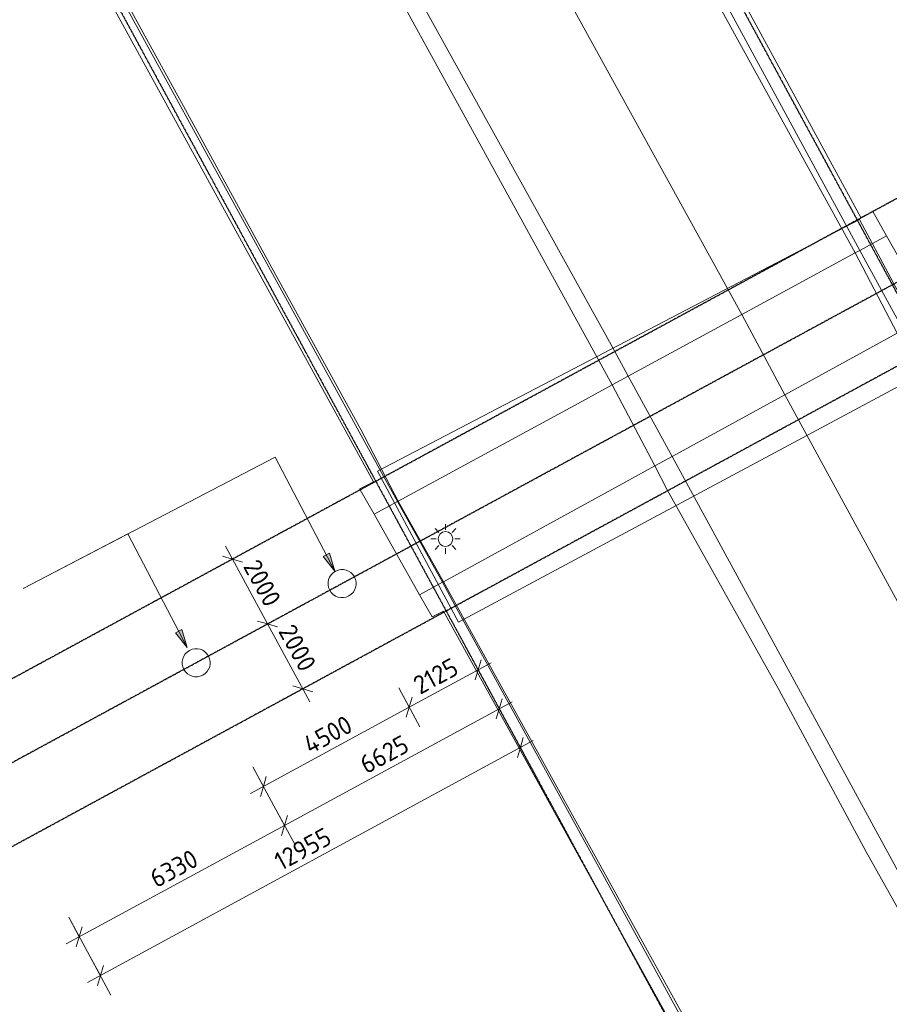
# Model space of a CAD drawing. Header units: millimetres. Extents: x -49321 to 68189, y -35451 to 55572.
# Tile 3 of 8: x -15043 to 8532, y -15542 to 11151. Entities that reach past the tile are written whole.
import ezdxf

# ---------------------------------------------------------------- set-up
doc = ezdxf.new("R2010")
doc.units = ezdxf.units.MM
doc.linetypes.add('Grid Line', pattern=[22.225, 12.7, -3.175, 3.175, -3.175])
for name, color, linetype, lineweight in [('B-CO-KL-ET_LS_OV_LICHTMAST-S-1', 180, 'Continuous', 18), ('B-WE-KW-KUNSTWERK-GV', 5, 'Continuous', 18), ('B-WE-OG-WATER-GV', 4, 'Continuous', 18), ('B-WE-VH-VERHARDING_ASFALT-GV', 252, 'Continuous', 18), ('B-WE-VH-VERHARDING_BETON-GV', 252, 'Continuous', 18), ('B-WE-VH-VERHARDING_STRAATBAKSTEEN-GV', 252, 'Continuous', 18), ('X-XX-AL-CONSTRUCTIELIJN-G-2', 7, 'Continuous', 18), ('X-XX-AL-M', 7, 'Continuous', 18), ('X-XX-AL-M-200', 7, 'Continuous', 18), ('X-XX-AL-T25-2', 7, 'Continuous', 13), ('X-XX-AL-T25-3', 250, 'Continuous', 13), ('X_XX_AL_STRAMIENLIJN_G-1', 7, 'Grid Line', 25), ('XR-463688-BGT_Blauwverlaat_dwg-1', 60, 'Continuous', 13), ('XR-463688-KL_Blauwverlaat_dwg-1', 7, 'Continuous', 18)]:
    doc.layers.add(name, color=color, linetype=linetype, lineweight=lineweight)
doc.styles.add('NLCS-ISO', font='NLCS-ISO.ttf', dxfattribs={"height": 500})
doc.dimstyles.new('2_5_NLCS_diagonal', dxfattribs={"dimscale": 304.8, "dimtxt": 501.377484, "dimasz": 1.312336, "dimexe": 1.968504, "dimexo": 0.0625, "dimgap": 0, "dimtad": 1, "dimdec": 0, "dimzin": 0, "dimdsep": 46, "dimtxsty": 'NLCS-ISO', "dimblk1": 'OBLIQUE', "dimblk2": 'OBLIQUE', "dimsah": 1, "dimcen": 0.09, "dimdle": 1.312336, "dimazin": 0, "dimtfac": 1, "dimtdec": 4, "dimtix": 1, "dimtmove": 0, "dimatfit": 3, "dimfxl": 1.968504, "dimfxlon": 1, "dimtvp": 1, "dimtolj": 1, "dimtzin": 0, "dimarcsym": 2})

# ---------------------------------------------------------------- blocks, each defined once
blk = doc.blocks.new('XR-463688-BGT_Blauwverlaat_dwg-3328323-Uitzetwerk palen')
at = {"layer": 'B-WE-KW-KUNSTWERK-GV', "flags": 128}
for points in [[(63628, -196837), (74478, -216610), (74266, -216723), (74108, -216808), (74120, -216832), (74492, -217491), (75128, -217146), (75146, -217136), (80128, -214433), (80948, -213988), (81386, -213749), (84462, -212080), (87540, -210410), (87665, -210342), (88389, -209949), (88016, -209289), (87690, -209451), (80791, -196771)], [(88677, -212583), (85627, -214254), (82576, -215925), (82106, -216183), (81316, -216615), (76375, -219322), (76348, -219337), (75728, -219676), (76066, -220275), (76378, -220122), (84345, -234552)], [(89593, -212081), (88389, -209949), (87665, -210342), (87540, -210410), (84462, -212080), (81386, -213749), (80948, -213988), (80128, -214433), (75146, -217136), (75128, -217146), (74492, -217491), (75728, -219676), (76348, -219337), (76375, -219322), (81316, -216615), (82106, -216183), (82576, -215925), (85627, -214254), (88677, -212583)]]:
    blk.add_lwpolyline(points, dxfattribs=at)
blk.add_lwpolyline([(74582, -216323), (76780, -220423), (89764, -213460), (87649, -209504)], close=True, dxfattribs=at)
at = {"layer": 'B-WE-OG-WATER-GV', "flags": 128}
blk.add_lwpolyline([(74582, -216323), (87649, -209504), (89764, -213460), (76780, -220423)], close=True, dxfattribs=at)
at = {"layer": 'B-WE-VH-VERHARDING_ASFALT-GV', "flags": 128}
for points in [[(63554, -166697), (63076, -165829), (59927, -167663), (60399, -168419), (63554, -166697), (60399, -168419), (84462, -212080), (87540, -210410), (79764, -196287), (70179, -178729)], [(60399, -168419), (84462, -212080), (81386, -213749), (81008, -213065), (70079, -193329), (68125, -189799), (66780, -187370), (66543, -186942), (57242, -170141), (60399, -168419), (59927, -167663), (56578, -169615), (56953, -170298), (57242, -170141)], [(87540, -210410), (84462, -212080), (85627, -214254), (88677, -212583)], [(84462, -212080), (81386, -213749), (82576, -215925), (85627, -214254)], [(88677, -212583), (85627, -214254), (93859, -229357), (96921, -227685)], [(81316, -216615), (82106, -216183), (80948, -213988), (80128, -214433), (75146, -217136), (76375, -219322)], [(85627, -214254), (82576, -215925), (90797, -231029), (93859, -229357)], [(85462, -222243), (82435, -216834), (82106, -216183), (81316, -216615), (76375, -219322), (84685, -234367), (89625, -231669), (90413, -231239), (87831, -226642)]]:
    blk.add_lwpolyline(points, close=True, dxfattribs=at)
blk.add_lwpolyline([(66927, -202044), (69326, -206430), (71726, -210817), (74139, -215195), (75146, -217136), (80128, -214433), (80948, -213988), (56953, -170298)], dxfattribs=at)
at = {"layer": 'B-WE-VH-VERHARDING_BETON-GV', "flags": 128}
blk.add_lwpolyline([(80445, -197034), (87665, -210342), (88389, -209949), (88016, -209289), (87690, -209451), (80791, -196771)], dxfattribs=at)
for points in [[(57242, -170141), (56953, -170298), (80948, -213988), (81386, -213749), (81008, -213065), (70079, -193329), (68125, -189799), (66780, -187370), (66543, -186942)], [(51193, -173434), (50902, -173597), (55506, -181979), (60127, -190389), (60362, -190818), (61715, -193281), (61340, -193509), (63274, -197038), (63628, -196837), (74478, -216610), (74266, -216723), (74108, -216808), (74120, -216832), (74492, -217491), (75128, -217146), (74747, -216464), (63926, -196733), (63902, -196689), (62000, -193186), (61976, -193140), (60627, -190676), (60392, -190247)], [(88389, -209949), (87665, -210342), (88834, -212497), (89593, -212081)], [(81386, -213749), (80948, -213988), (82106, -216183), (82576, -215925)], [(82576, -215925), (82106, -216183), (82435, -216834), (85462, -222243), (87831, -226642), (90413, -231239), (90797, -231029)], [(75128, -217146), (74492, -217491), (75728, -219676), (76348, -219337)], [(76348, -219337), (75728, -219676), (76066, -220275), (76378, -220122), (84345, -234552), (84614, -234406), (81290, -228346), (76687, -219955)]]:
    blk.add_lwpolyline(points, close=True, dxfattribs=at)
at = {"layer": 'B-WE-VH-VERHARDING_STRAATBAKSTEEN-GV', "flags": 128}
for points in [[(63785, -166562), (63554, -166697), (70179, -178729), (79764, -196287), (87540, -210410), (87665, -210342), (80445, -197034), (76506, -189833), (74571, -186296), (74160, -185544), (73256, -183890), (73022, -183461)], [(76375, -219322), (76348, -219337), (76687, -219955), (81290, -228346), (84614, -234406), (84685, -234367)]]:
    blk.add_lwpolyline(points, close=True, dxfattribs=at)
blk.add_lwpolyline([(63926, -196733), (74747, -216464), (75128, -217146), (75146, -217136), (74139, -215195), (71726, -210817), (69326, -206430), (66927, -202044)], dxfattribs=at)
blk = doc.blocks.new('XR-463688-KL_Blauwverlaat_dwg_SKL-ET_OV_LICHTMAST-SO-V1-Uitzetwerk palen')
at = {"layer": 'B-CO-KL-ET_LS_OV_LICHTMAST-S-1'}
for p, q in [((-1414, 1414), (-884, 884)), ((0, 2000), (0, 1250)), ((884, 884), (1414, 1414)), ((-1250, 0), (-2000, 0)), ((2000, 0), (1250, 0)), ((-1414, -1414), (-884, -884)), ((0, -1250), (0, -2000)), ((884, -884), (1414, -1414))]:
    blk.add_line(p, q, dxfattribs=at)
blk.add_circle((0, 0), 1000, dxfattribs=at)
blk = doc.blocks.new('XR-463688-KL_Blauwverlaat_dwg-3329013-Uitzetwerk palen')
at = {"xscale": 0.2, "yscale": 0.2, "zscale": 0.2}
blk.add_blockref('XR-463688-KL_Blauwverlaat_dwg_SKL-ET_OV_LICHTMAST-SO-V1-Uitzetwerk palen', (12988, 29691), dxfattribs=at)
blk = doc.blocks.new('DIMBLOCK1-Uitzetwerk palen')
at = {"layer": 'X-XX-AL-M-200'}
for p, q in [((-8849, -5518), (-7794, -4945)), ((-8322, -5231), (-8849, -5518)), ((-8322, -5231), (-8593, -5151)), ((-7177, -7341), (-8322, -5231)), ((-8322, -5231), (-8051, -5312)), ((-7895, -7275), (-6840, -6703)), ((-7368, -6989), (-7639, -6909)), ((-7368, -6989), (-7895, -7275)), ((-7368, -6989), (-7096, -7069))]:
    blk.add_line(p, q, dxfattribs=at)
at = {"layer": 'X-XX-AL-M-200', "color": 0, "insert": (-7606, -5184), "char_height": 500, "width": 1680.09, "attachment_point": 1, "rotation": 298.4956, "line_spacing_factor": 1.135194, "style": 'NLCS-ISO'}
blk.add_mtext('2000', dxfattribs=at)
blk = doc.blocks.new('_Oblique')
at = {"color": 0, "linetype": 'ByBlock', "lineweight": -2}
blk.add_line((-0.5, -0.5), (0.5, 0.5), dxfattribs=at)
blk = doc.blocks.new('DIMBLOCK2-Uitzetwerk palen')
at = {"layer": 'X-XX-AL-M-200'}
for p, q in [((-9803, -3760), (-8749, -3188)), ((-8322, -5231), (-9467, -3122)), ((-9276, -3474), (-9547, -3393)), ((-9276, -3474), (-9803, -3760)), ((-9276, -3474), (-9005, -3554)), ((-8849, -5518), (-7794, -4945)), ((-8322, -5231), (-8849, -5518)), ((-8322, -5231), (-8593, -5151)), ((-8322, -5231), (-8051, -5312))]:
    blk.add_line(p, q, dxfattribs=at)
at = {"layer": 'X-XX-AL-M-200', "color": 0, "insert": (-8560, -3427), "char_height": 500, "width": 1680.09, "attachment_point": 1, "rotation": 298.4956, "line_spacing_factor": 1.135194, "style": 'NLCS-ISO'}
blk.add_mtext('2000', dxfattribs=at)
blk = doc.blocks.new('DIMBLOCK3-Uitzetwerk palen')
at = {"layer": 'X-XX-AL-M-200'}
for p, q in [((-2329, -7002), (-2902, -5947)), ((-2264, -6283), (-4483, -7488)), ((-2615, -6474), (-2535, -6203)), ((-2615, -6474), (-2696, -6746)), ((-2615, -6474), (-2329, -7002)), ((-4769, -6961), (-4197, -8016)), ((-4483, -7488), (-4769, -6961)), ((-4483, -7488), (-4403, -7217)), ((-4483, -7488), (-4563, -7760))]:
    blk.add_line(p, q, dxfattribs=at)
at = {"layer": 'X-XX-AL-M-200', "color": 0, "insert": (-4429, -6718), "char_height": 500, "width": 1555.22, "attachment_point": 1, "rotation": 28.4956, "line_spacing_factor": 1.135194, "style": 'NLCS-ISO'}
blk.add_mtext('2125', dxfattribs=at)
blk = doc.blocks.new('DIMBLOCK4-Uitzetwerk palen')
at = {"layer": 'X-XX-AL-M-200'}
for p, q in [((-4769, -6961), (-4197, -8016)), ((-4483, -7488), (-4769, -6961)), ((-4483, -7488), (-4403, -7217)), ((-4483, -7488), (-8789, -9826)), ((-4483, -7488), (-4563, -7760)), ((-8724, -9108), (-8152, -10163)), ((-8438, -9635), (-8724, -9108)), ((-8438, -9635), (-8358, -9364)), ((-8438, -9635), (-8518, -9906))]:
    blk.add_line(p, q, dxfattribs=at)
at = {"layer": 'X-XX-AL-M-200', "color": 0, "insert": (-7407, -8335), "char_height": 500, "width": 1736.85, "attachment_point": 1, "rotation": 28.4956, "line_spacing_factor": 1.135194, "style": 'NLCS-ISO'}
blk.add_mtext('4500', dxfattribs=at)
blk = doc.blocks.new('DIMBLOCK20-Uitzetwerk palen')
at = {"layer": 'X-XX-AL-M-200'}
for p, q in [((-1184, -9111), (-1756, -8056)), ((-1119, -8393), (-13207, -14955)), ((-1470, -8584), (-1390, -8312)), ((-1470, -8584), (-1551, -8855)), ((-1470, -8584), (-1184, -9111)), ((-13142, -14237), (-12569, -15292)), ((-12856, -14764), (-13142, -14237)), ((-12856, -14764), (-12775, -14493)), ((-12856, -14764), (-12936, -15035))]:
    blk.add_line(p, q, dxfattribs=at)
at = {"layer": 'X-XX-AL-M-200', "color": 0, "insert": (-8197, -11494), "char_height": 500, "width": 1975.24, "attachment_point": 1, "rotation": 28.4956, "line_spacing_factor": 1.135194, "style": 'NLCS-ISO'}
blk.add_mtext('12955', dxfattribs=at)
blk = doc.blocks.new('DIMBLOCK21-Uitzetwerk palen')
at = {"layer": 'X-XX-AL-M-200'}
for p, q in [((-1756, -8056), (-2329, -7002)), ((-1691, -7338), (-7865, -10690)), ((-2043, -7529), (-1962, -7258)), ((-2043, -7529), (-2123, -7800)), ((-2043, -7529), (-1756, -8056)), ((-8152, -10163), (-7579, -11217)), ((-7865, -10690), (-8152, -10163)), ((-7865, -10690), (-7785, -10419)), ((-7865, -10690), (-7946, -10961))]:
    blk.add_line(p, q, dxfattribs=at)
at = {"layer": 'X-XX-AL-M-200', "color": 0, "insert": (-5880, -8871), "char_height": 500, "width": 1680.09, "attachment_point": 1, "rotation": 28.4956, "line_spacing_factor": 1.135194, "style": 'NLCS-ISO'}
blk.add_mtext('6625', dxfattribs=at)
blk = doc.blocks.new('DIMBLOCK22-Uitzetwerk palen')
at = {"layer": 'X-XX-AL-M-200'}
for p, q in [((-8152, -10163), (-7579, -11217)), ((-7865, -10690), (-8152, -10163)), ((-7865, -10690), (-7785, -10419)), ((-7865, -10690), (-13780, -13900)), ((-7865, -10690), (-7946, -10961)), ((-13714, -13182), (-13142, -14237)), ((-13428, -13710), (-13714, -13182)), ((-13428, -13710), (-13348, -13438)), ((-13428, -13710), (-13509, -13981))]:
    blk.add_line(p, q, dxfattribs=at)
at = {"layer": 'X-XX-AL-M-200', "color": 0, "insert": (-11573, -11961), "char_height": 500, "width": 1680.09, "attachment_point": 1, "rotation": 28.4956, "line_spacing_factor": 1.135194, "style": 'NLCS-ISO'}
blk.add_mtext('6330', dxfattribs=at)

msp = doc.modelspace()

# ---------------------------------------------------------------- hatches: boundary and pattern name
at = {"layer": 'X-XX-AL-T25-3'}
for points in [[(-6500.6, -3801.6), (-6643.1, -3312), (-6820.4, -3404.5)], [(-10501.3, -5871.7), (-10643.7, -5382.1), (-10821.1, -5474.6)]]:
    msp.add_hatch(color=256, dxfattribs=at).paths.add_polyline_path(points, flags=0)

# ---------------------------------------------------------------- linework, layer by layer
at = {"layer": 'X-XX-AL-CONSTRUCTIELIJN-G-2'}
for centre, start, end in [((-6303.2, -4135.6), 28.49561, 208.49561), ((-6303.2, -4135.6), 208.49561, 28.49561), ((-10258, -6282.5), 28.49561, 208.49561), ((-10258, -6282.5), 208.49561, 28.49561)]:
    msp.add_arc(centre, 381, start, end, dxfattribs=at)
at = {"layer": 'X-XX-AL-T25-3'}
for p, q in [((-8113.6, -707.5), (-14931.1, -4261.5)), ((-6500.6, -3801.6), (-8113.6, -707.5)), ((-12107.9, -2789.8), (-14931.1, -4261.5)), ((-10501.3, -5871.7), (-12107.9, -2789.8)), ((-6643.1, -3312), (-6820.4, -3404.5)), ((-6820.4, -3404.5), (-6500.6, -3801.6)), ((-6500.6, -3801.6), (-6643.1, -3312)), ((-14931.1, -4261.5), (-14943.1, -4267.8)), ((-10643.7, -5382.1), (-10821.1, -5474.6)), ((-10821.1, -5474.6), (-10501.3, -5871.7)), ((-10501.3, -5871.7), (-10643.7, -5382.1))]:
    msp.add_line(p, q, dxfattribs=at)
at = {"layer": 'X_XX_AL_STRAMIENLIJN_G-1'}
for p, q in [((-8146.5, 34840.8), (25649.6, -27415.4)), ((-21171.7, 27708.6), (12598.7, -34500.1)), ((24985.3, 15125.2), (-28589.2, -13958.1)), ((26792.2, 11554.8), (-26568.9, -17412.7)), ((19701.4, 9981.2), (-15536.8, -9148.1))]:
    msp.add_line(p, q, dxfattribs=at)

# ---------------------------------------------------------------- block references
at = {"layer": 'XR-463688-BGT_Blauwverlaat_dwg-1'}
msp.add_blockref('XR-463688-BGT_Blauwverlaat_dwg-3328323-Uitzetwerk palen', (-79929.5, 215237), dxfattribs=at)
at = {"layer": 'XR-463688-KL_Blauwverlaat_dwg-1'}
msp.add_blockref('XR-463688-KL_Blauwverlaat_dwg-3329013-Uitzetwerk palen', (-16487.6, -32617.5), dxfattribs=at)

# ---------------------------------------------------------------- texts
at = {"layer": 'X-XX-AL-T25-2', "insert": (-23295.1, -8339.8), "char_height": 500, "width": 11015.186, "attachment_point": 1, "rotation": 27.53331, "style": 'NLCS-ISO'}
msp.add_mtext('Buispalen dubbel geleidewerk', dxfattribs=at)

# ---------------------------------------------------------------- dimensions: what is measured, and where the dimension line sits
at = {"layer": 'X-XX-AL-M'}
for base, p1, p2, angle, override, picture, middle in [((-9275.9, -3473.8), (-8849.1, -5517.7), (-9803.2, -3760), 298.49561, {"dimpost": '<>', "dimfxl": 1999.934096}, 'DIMBLOCK2-Uitzetwerk palen', (-8579.1, -4233.3)), ((-8321.8, -5231.4), (-7894.9, -7275.4), (-8849.1, -5517.7), 298.49561, {"dimpost": '<>', "dimfxl": 2000}, 'DIMBLOCK1-Uitzetwerk palen', (-7625, -5991)), ((-4483.1, -7488.3), (-2329, -7001.6), (-4769.4, -6961), 28.49561, {"dimpost": '<>', "dimfxl": 2440.711118}, 'DIMBLOCK3-Uitzetwerk palen', (-3668.5, -6761.6)), ((-8438, -9635.2), (-4769.4, -6961), (-8724.2, -9107.9), 28.49561, {"dimpost": '<>', "dimfxl": 4500}, 'DIMBLOCK4-Uitzetwerk palen', (-6579.8, -8342.1)), ((-7865.4, -10689.8), (-1756.5, -8056.3), (-8151.7, -10162.5), 28.49561, {"dimpost": '<>', "dimfxl": 6733.136871}, 'DIMBLOCK21-Uitzetwerk palen', (-5073.4, -8889.7)), ((-12855.7, -14764.3), (-1184, -9110.9), (-13142, -14237), 28.49561, {"dimpost": '<>', "dimfxl": 13010.397807}, 'DIMBLOCK20-Uitzetwerk palen', (-7282.3, -11454.2)), ((-13428.2, -13709.6), (-8151.7, -10162.5), (-13714.5, -13182.3), 28.49561, {"dimpost": '<>', "dimfxl": 6329.599103}, 'DIMBLOCK22-Uitzetwerk palen', (-10766.1, -11980))]:
    dim = msp.add_linear_dim(base=base, p1=p1, p2=p2, angle=angle, dimstyle='2_5_NLCS_diagonal', override=override, dxfattribs=at)
    dim.commit()
    dim.dimension.update_dxf_attribs({"geometry": picture, "text_midpoint": middle})

doc.saveas('drawing.dxf')
